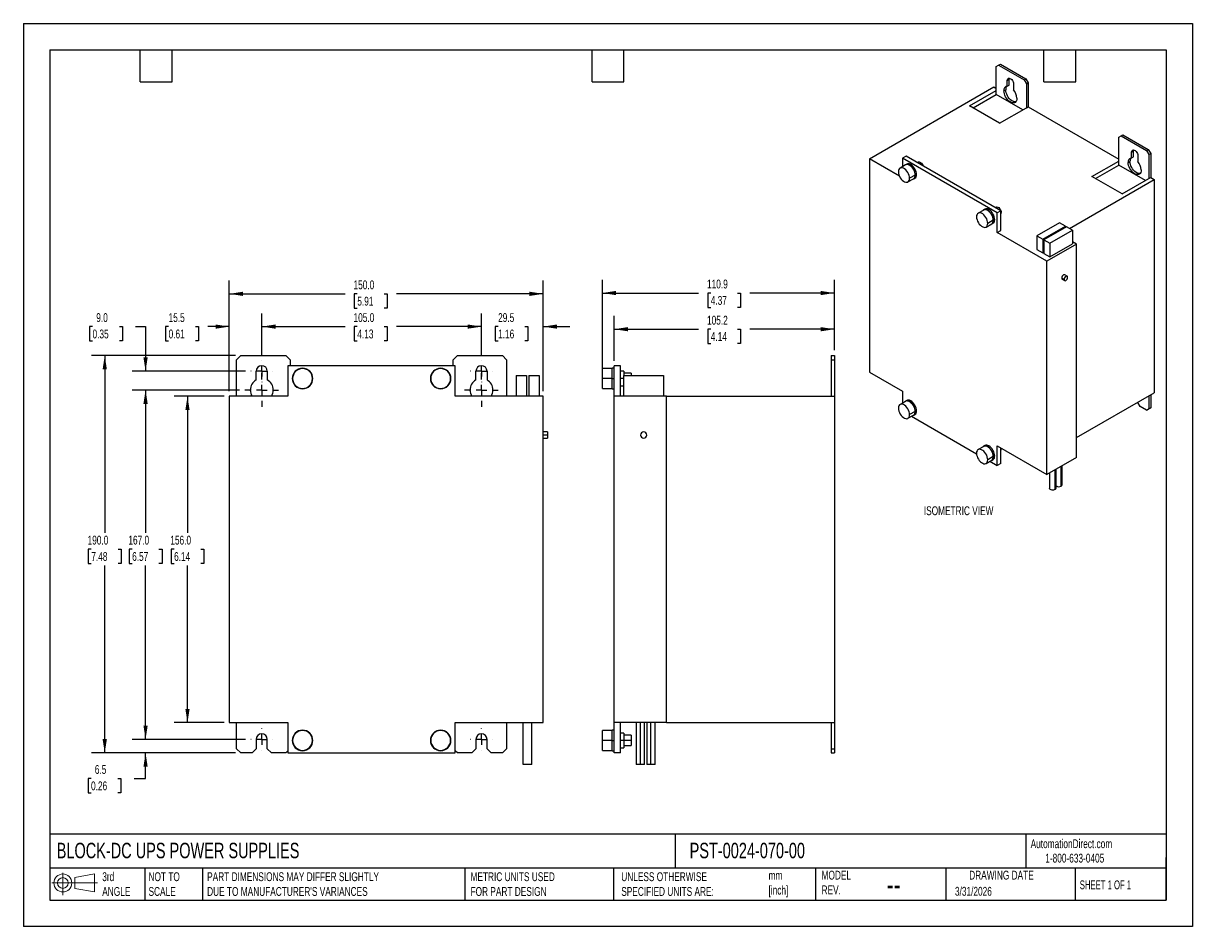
# Model space of a CAD drawing. Header units: millimetres. Extents: x 0 to 559, y 0 to 432.
import ezdxf

# ---------------------------------------------------------------- set-up
doc = ezdxf.new("R2010")
doc.units = ezdxf.units.MM
doc.header["$LTSCALE"] = 2
doc.linetypes.add('CENTERX2', pattern=[20.32, 12.7, -2.54, 2.54, -2.54])
doc.layers.add('CENTER', color=40, linetype='CENTERX2')
doc.layers.add('DIMENSIONS', color=140, linetype='Continuous', lineweight=25)
doc.layers.add('TEXT', color=140, linetype='Continuous', lineweight=25)
doc.styles.add('SLDTEXTSTYLE0', font='TXT', dxfattribs={"width": 0.7})
doc.styles.add('SLDTEXTSTYLE1', font='TXT', dxfattribs={"width": 0.65})
doc.dimstyles.new('SLDDIMSTYLE0', dxfattribs={"dimtxt": 4.316016, "dimasz": 6.604, "dimexe": 0, "dimexo": 0.0625, "dimgap": 1.079004, "dimtad": 0, "dimtih": 1, "dimtoh": 1, "dimdec": 1, "dimrnd": 1e-09, "dimzin": 12, "dimdsep": 46, "dimtxsty": 'SLDTEXTSTYLE0', "dimsah": 1, "dimcen": 0.09, "dimadec": 0, "dimazin": 3, "dimtfac": 1, "dimtdec": 1, "dimtofl": 0, "dimtmove": 0, "dimatfit": 3, "dimfxl": 0, "dimfrac": 2, "dimtolj": 1, "dimtzin": 12, "dimarcsym": 0})
doc.dimstyles.new('SLDDIMSTYLE1', dxfattribs={"dimtxt": 4.316016, "dimasz": 6.604, "dimexe": 0, "dimexo": 0.0625, "dimgap": 1.079004, "dimtad": 0, "dimtih": 1, "dimtoh": 1, "dimdec": 1, "dimrnd": 1e-09, "dimzin": 4, "dimdsep": 46, "dimtxsty": 'SLDTEXTSTYLE0', "dimsah": 1, "dimcen": 0.09, "dimadec": 0, "dimazin": 1, "dimtfac": 1, "dimtdec": 1, "dimtofl": 0, "dimtmove": 0, "dimatfit": 3, "dimfxl": 0, "dimfrac": 2, "dimtolj": 1, "dimtzin": 12, "dimarcsym": 0})
doc.dimstyles.new('SLDDIMSTYLE2', dxfattribs={"dimtxt": 4.316016, "dimasz": 6.604, "dimexe": 0, "dimexo": 0.0625, "dimgap": 1.079004, "dimtad": 0, "dimtih": 1, "dimtoh": 1, "dimdec": 1, "dimrnd": 1e-09, "dimzin": 4, "dimdsep": 46, "dimtxsty": 'SLDTEXTSTYLE0', "dimsah": 1, "dimcen": 0.09, "dimadec": 0, "dimazin": 1, "dimtfac": 1, "dimtdec": 1, "dimtmove": 0, "dimatfit": 0, "dimfxl": 0, "dimfrac": 2, "dimtolj": 1, "dimtzin": 12, "dimarcsym": 0})
doc.dimstyles.new('SLDDIMSTYLE3', dxfattribs={"dimtxt": 4.316016, "dimasz": 6.604, "dimexe": 0, "dimexo": 0.0625, "dimgap": 1.079004, "dimtad": 0, "dimtih": 1, "dimtoh": 1, "dimdec": 1, "dimrnd": 1e-09, "dimzin": 12, "dimdsep": 46, "dimtxsty": 'SLDTEXTSTYLE0', "dimsah": 1, "dimcen": 0.09, "dimadec": 0, "dimazin": 3, "dimtfac": 1, "dimtdec": 1, "dimtmove": 0, "dimatfit": 0, "dimfxl": 0, "dimfrac": 2, "dimtolj": 1, "dimtzin": 12, "dimarcsym": 0})

# ---------------------------------------------------------------- blocks, each defined once
blk = doc.blocks.new('Block11')
at = {"color": 7, "linetype": 'Continuous', "lineweight": 18}
for p, q in [((0, 5.76), (21.75, 5.76)), ((5.18, 10.62), (5.18, 0)), ((10.96, 8.33), (20.35, 10.06)), ((10.96, 3.19), (10.96, 8.33)), ((20.35, 10.06), (20.35, 1.46)), ((10.96, 3.19), (20.35, 1.46))]:
    blk.add_line(p, q, dxfattribs=at)
for radius in [4.3, 2.57]:
    blk.add_circle((5.18, 5.76), radius, dxfattribs=at)
blk = doc.blocks.new('Block12')
at = {"color": 7, "linetype": 'Continuous'}
blk.add_blockref('Block11', (0, 0), dxfattribs=at)
blk = doc.blocks.new('_D')
at = {"layer": 'DIMENSIONS'}
for p, q in [((282.4, 270.56), (282.4, 291.95)), ((387.6, 275.56), (387.6, 291.95)), ((282.4, 285.6), (322.67, 285.6)), ((328.52, 285.6), (327.07, 285.6)), ((327.07, 285.6), (327.07, 278.74)), ((341.35, 285.6), (342.8, 285.6)), ((342.8, 285.6), (342.8, 278.74)), ((387.6, 285.6), (347.2, 285.6)), ((327.07, 278.74), (328.52, 278.74)), ((342.8, 278.74), (341.35, 278.74))]:
    blk.add_line(p, q, dxfattribs=at)
for points in [[(282.4, 285.6), (289, 284.58), (289, 286.62)], [(387.6, 285.6), (381, 286.62), (381, 284.58)]]:
    blk.add_solid(points, dxfattribs=at)
at = {"layer": 'DIMENSIONS', "char_height": 4.233, "attachment_point": 1, "style": 'SLDTEXTSTYLE0'}
for s, insert in [('105.2', (326.73, 292.02)), ('4.14', (328.52, 284.2))]:
    blk.add_mtext(s, dxfattribs=dict(at, insert=insert))
blk = doc.blocks.new('_D_1')
at = {"layer": 'DIMENSIONS'}
for p, q in [((276.7, 264.56), (276.7, 309.25)), ((387.6, 275.56), (387.6, 309.25)), ((276.7, 302.9), (322.67, 302.9)), ((328.52, 302.9), (327.07, 302.9)), ((327.07, 302.9), (327.07, 296.04)), ((341.35, 302.9), (342.8, 302.9)), ((342.8, 302.9), (342.8, 296.04)), ((387.6, 302.9), (347.2, 302.9)), ((327.07, 296.04), (328.52, 296.04)), ((342.8, 296.04), (341.35, 296.04))]:
    blk.add_line(p, q, dxfattribs=at)
for points in [[(276.7, 302.9), (283.3, 301.88), (283.3, 303.91)], [(387.6, 302.9), (381, 303.91), (381, 301.88)]]:
    blk.add_solid(points, dxfattribs=at)
at = {"layer": 'DIMENSIONS', "char_height": 4.233, "attachment_point": 1, "style": 'SLDTEXTSTYLE0'}
for s, insert in [('110.9', (326.73, 309.32)), ('4.37', (328.52, 301.49))]:
    blk.add_mtext(s, dxfattribs=dict(at, insert=insert))
blk = doc.blocks.new('_D_2')
at = {"layer": 'DIMENSIONS'}
for p, q in [((113.93, 273.25), (113.93, 293.19)), ((218.93, 273.25), (218.93, 293.19)), ((113.93, 286.84), (153.74, 286.84)), ((159.59, 286.84), (158.14, 286.84)), ((158.14, 286.84), (158.14, 279.98)), ((172.41, 286.84), (173.86, 286.84)), ((173.86, 286.84), (173.86, 279.98)), ((218.93, 286.84), (178.26, 286.84)), ((158.14, 279.98), (159.59, 279.98)), ((173.86, 279.98), (172.41, 279.98))]:
    blk.add_line(p, q, dxfattribs=at)
for points in [[(113.93, 286.84), (120.54, 285.83), (120.54, 287.86)], [(218.93, 286.84), (212.33, 287.86), (212.33, 285.83)]]:
    blk.add_solid(points, dxfattribs=at)
at = {"layer": 'DIMENSIONS', "char_height": 4.233, "attachment_point": 1, "style": 'SLDTEXTSTYLE0'}
for s, insert in [('105.0', (157.79, 293.27)), ('4.13', (159.59, 285.44))]:
    blk.add_mtext(s, dxfattribs=dict(at, insert=insert))
blk = doc.blocks.new('_D_3')
at = {"layer": 'DIMENSIONS'}
for p, q in [((98.43, 256.06), (98.43, 308.86)), ((248.43, 256.06), (248.43, 308.86)), ((98.43, 302.51), (153.74, 302.51)), ((159.59, 302.51), (158.14, 302.51)), ((158.14, 302.51), (158.14, 295.65)), ((172.41, 302.51), (173.86, 302.51)), ((173.86, 302.51), (173.86, 295.65)), ((248.43, 302.51), (178.26, 302.51)), ((158.14, 295.65), (159.59, 295.65)), ((173.86, 295.65), (172.41, 295.65))]:
    blk.add_line(p, q, dxfattribs=at)
for points in [[(98.43, 302.51), (105.04, 301.49), (105.04, 303.53)], [(248.43, 302.51), (241.83, 303.53), (241.83, 301.49)]]:
    blk.add_solid(points, dxfattribs=at)
at = {"layer": 'DIMENSIONS', "char_height": 4.233, "attachment_point": 1, "style": 'SLDTEXTSTYLE0'}
for s, insert in [('150.0', (157.79, 308.93)), ('5.91', (159.59, 301.11))]:
    blk.add_mtext(s, dxfattribs=dict(at, insert=insert))
blk = doc.blocks.new('_D_4')
at = {"layer": 'DIMENSIONS'}
for p, q in [((95.89, 253.52), (72.08, 253.52)), ((78.43, 253.52), (78.43, 188.29)), ((72.02, 180.47), (70.57, 180.47)), ((70.57, 180.47), (70.57, 173.61)), ((84.85, 180.47), (86.3, 180.47)), ((86.3, 180.47), (86.3, 173.61)), ((70.57, 173.61), (72.02, 173.61)), ((86.3, 173.61), (84.85, 173.61)), ((78.43, 97.52), (78.43, 172.64)), ((95.89, 97.52), (72.08, 97.52))]:
    blk.add_line(p, q, dxfattribs=at)
for points in [[(78.43, 253.52), (77.42, 246.91), (79.45, 246.91)], [(78.43, 97.52), (79.45, 104.12), (77.42, 104.12)]]:
    blk.add_solid(points, dxfattribs=at)
at = {"layer": 'DIMENSIONS', "char_height": 4.233, "attachment_point": 1, "style": 'SLDTEXTSTYLE0'}
for s, insert in [('156.0', (70.23, 186.89)), ('6.14', (72.02, 179.07))]:
    blk.add_mtext(s, dxfattribs=dict(at, insert=insert))
blk = doc.blocks.new('_D_5')
at = {"layer": 'DIMENSIONS'}
for p, q in [((103.35, 256.52), (52.05, 256.52)), ((58.4, 256.52), (58.4, 188.29)), ((51.98, 180.47), (50.54, 180.47)), ((50.54, 180.47), (50.54, 173.61)), ((64.81, 180.47), (66.26, 180.47)), ((66.26, 180.47), (66.26, 173.61)), ((50.54, 173.61), (51.98, 173.61)), ((66.26, 173.61), (64.81, 173.61)), ((58.4, 89.52), (58.4, 172.64)), ((106.2, 89.52), (52.05, 89.52))]:
    blk.add_line(p, q, dxfattribs=at)
for points in [[(58.4, 256.52), (57.38, 249.91), (59.41, 249.91)], [(58.4, 89.52), (59.41, 96.12), (57.38, 96.12)]]:
    blk.add_solid(points, dxfattribs=at)
at = {"layer": 'DIMENSIONS', "char_height": 4.233, "attachment_point": 1, "style": 'SLDTEXTSTYLE0'}
for s, insert in [('167.0', (50.19, 186.89)), ('6.57', (51.98, 179.07))]:
    blk.add_mtext(s, dxfattribs=dict(at, insert=insert))
blk = doc.blocks.new('_D_6')
at = {"layer": 'DIMENSIONS'}
for p, q in [((101.39, 273.02), (32.54, 273.02)), ((38.89, 273.02), (38.89, 188.29)), ((32.47, 180.47), (31.02, 180.47)), ((31.02, 180.47), (31.02, 173.61)), ((45.3, 180.47), (46.75, 180.47)), ((46.75, 180.47), (46.75, 173.61)), ((31.02, 173.61), (32.47, 173.61)), ((46.75, 173.61), (45.3, 173.61)), ((38.89, 83.02), (38.89, 172.64)), ((101.39, 83.02), (32.54, 83.02))]:
    blk.add_line(p, q, dxfattribs=at)
for points in [[(38.89, 273.02), (37.87, 266.41), (39.9, 266.41)], [(38.89, 83.02), (39.9, 89.62), (37.87, 89.62)]]:
    blk.add_solid(points, dxfattribs=at)
at = {"layer": 'DIMENSIONS', "char_height": 4.233, "attachment_point": 1, "style": 'SLDTEXTSTYLE0'}
for s, insert in [('190.0', (30.68, 186.89)), ('7.48', (32.47, 179.07))]:
    blk.add_mtext(s, dxfattribs=dict(at, insert=insert))
blk = doc.blocks.new('_D_7')
at = {"layer": 'DIMENSIONS'}
for p, q in [((33.04, 286.84), (31.59, 286.84)), ((31.59, 286.84), (31.59, 279.98)), ((45.87, 286.84), (47.32, 286.84)), ((47.32, 286.84), (47.32, 279.98)), ((53.65, 286.84), (58.4, 286.84)), ((58.4, 286.84), (58.4, 265.52)), ((31.59, 279.98), (33.04, 279.98)), ((47.32, 279.98), (45.87, 279.98)), ((106.2, 265.52), (52.05, 265.52)), ((103.35, 256.52), (52.05, 256.52)), ((58.4, 256.52), (58.4, 243.82))]:
    blk.add_line(p, q, dxfattribs=at)
for points in [[(58.4, 265.52), (59.41, 272.12), (57.38, 272.12)], [(58.4, 256.52), (57.38, 249.91), (59.41, 249.91)]]:
    blk.add_solid(points, dxfattribs=at)
at = {"layer": 'DIMENSIONS', "char_height": 4.233, "attachment_point": 1, "style": 'SLDTEXTSTYLE0'}
for s, insert in [('9.0', (34.84, 293.27)), ('0.35', (33.04, 285.44))]:
    blk.add_mtext(s, dxfattribs=dict(at, insert=insert))
blk = doc.blocks.new('_D_8')
at = {"layer": 'DIMENSIONS'}
for p, q in [((58.4, 89.52), (58.4, 102.22)), ((106.2, 89.52), (52.05, 89.52)), ((101.39, 83.02), (52.05, 83.02)), ((58.4, 70.82), (58.4, 83.02)), ((32.34, 70.82), (30.89, 70.82)), ((30.89, 70.82), (30.89, 63.96)), ((45.17, 70.82), (46.62, 70.82)), ((46.62, 70.82), (46.62, 63.96)), ((52.95, 70.82), (58.4, 70.82)), ((30.89, 63.96), (32.34, 63.96)), ((46.62, 63.96), (45.17, 63.96))]:
    blk.add_line(p, q, dxfattribs=at)
for points in [[(58.4, 89.52), (59.41, 96.12), (57.38, 96.12)], [(58.4, 83.02), (57.38, 76.41), (59.41, 76.41)]]:
    blk.add_solid(points, dxfattribs=at)
at = {"layer": 'DIMENSIONS', "char_height": 4.233, "attachment_point": 1, "style": 'SLDTEXTSTYLE0'}
for s, insert in [('6.5', (34.14, 77.25)), ('0.26', (32.34, 69.42))]:
    blk.add_mtext(s, dxfattribs=dict(at, insert=insert))
blk = doc.blocks.new('_D_9')
at = {"layer": 'DIMENSIONS'}
for p, q in [((218.93, 273.25), (218.93, 293.19)), ((248.43, 256.06), (248.43, 293.19)), ((218.93, 286.84), (206.23, 286.84)), ((226.88, 286.84), (225.43, 286.84)), ((225.43, 286.84), (225.43, 279.98)), ((239.71, 286.84), (241.16, 286.84)), ((241.16, 286.84), (241.16, 279.98)), ((248.43, 286.84), (261.13, 286.84)), ((225.43, 279.98), (226.88, 279.98)), ((241.16, 279.98), (239.71, 279.98))]:
    blk.add_line(p, q, dxfattribs=at)
for points in [[(218.93, 286.84), (212.33, 287.86), (212.33, 285.83)], [(248.43, 286.84), (255.04, 285.83), (255.04, 287.86)]]:
    blk.add_solid(points, dxfattribs=at)
at = {"layer": 'DIMENSIONS', "char_height": 4.233, "attachment_point": 1, "style": 'SLDTEXTSTYLE0'}
for s, insert in [('29.5', (226.88, 293.27)), ('1.16', (226.88, 285.44))]:
    blk.add_mtext(s, dxfattribs=dict(at, insert=insert))
blk = doc.blocks.new('_D_10')
at = {"layer": 'DIMENSIONS'}
for p, q in [((98.43, 256.06), (98.43, 293.19)), ((113.93, 273.25), (113.93, 293.19)), ((69.41, 286.84), (67.96, 286.84)), ((67.96, 286.84), (67.96, 279.98)), ((82.23, 286.84), (83.68, 286.84)), ((83.68, 286.84), (83.68, 279.98)), ((98.43, 286.84), (88.08, 286.84)), ((113.93, 286.84), (126.63, 286.84)), ((67.96, 279.98), (69.41, 279.98)), ((83.68, 279.98), (82.23, 279.98))]:
    blk.add_line(p, q, dxfattribs=at)
for points in [[(98.43, 286.84), (91.83, 287.86), (91.83, 285.83)], [(113.93, 286.84), (120.54, 285.83), (120.54, 287.86)]]:
    blk.add_solid(points, dxfattribs=at)
at = {"layer": 'DIMENSIONS', "char_height": 4.233, "attachment_point": 1, "style": 'SLDTEXTSTYLE0'}
for s, insert in [('15.5', (69.41, 293.27)), ('0.61', (69.41, 285.44))]:
    blk.add_mtext(s, dxfattribs=dict(at, insert=insert))
blk = doc.blocks.new('SW_CENTERMARKSYMBOL_0')
at = {"layer": 'CENTER', "color": 0}
for p, q in [((-5.08, 0), (-5.19, 0)), ((0, 0), (-2.54, 0)), ((0, 5.08), (0, 5.19)), ((0, 0), (0, 2.54)), ((0, 0), (0, -2.54)), ((0, 0), (2.54, 0)), ((5.08, 0), (5.19, 0)), ((0, -5.08), (0, -5.19))]:
    blk.add_line(p, q, dxfattribs=at)
blk = doc.blocks.new('SW_CENTERMARKSYMBOL_1')
at = {"layer": 'CENTER', "color": 0}
for p, q in [((0, 5.08), (0, 8.04)), ((-5.08, 0), (-8.04, 0)), ((0, 0), (-2.54, 0)), ((0, 0), (0, 2.54)), ((0, 0), (0, -2.54)), ((0, 0), (2.54, 0)), ((5.08, 0), (8.04, 0)), ((0, -5.08), (0, -8.04))]:
    blk.add_line(p, q, dxfattribs=at)
blk = doc.blocks.new('SW_CENTERMARKSYMBOL_2')
at = {"layer": 'CENTER', "color": 0}
for p, q in [((-5.08, 0), (-5.19, 0)), ((0, 0), (-2.54, 0)), ((0, 5.08), (0, 5.19)), ((0, 0), (0, 2.54)), ((0, 0), (0, -2.54)), ((0, 0), (2.54, 0)), ((5.08, 0), (5.19, 0)), ((0, -5.08), (0, -5.19))]:
    blk.add_line(p, q, dxfattribs=at)
blk = doc.blocks.new('SW_CENTERMARKSYMBOL_3')
at = {"layer": 'CENTER', "color": 0}
for p, q in [((0, 5.08), (0, 8.04)), ((-5.08, 0), (-8.04, 0)), ((0, 0), (-2.54, 0)), ((0, 0), (0, 2.54)), ((0, 0), (0, -2.54)), ((0, 0), (2.54, 0)), ((5.08, 0), (8.04, 0)), ((0, -5.08), (0, -8.04))]:
    blk.add_line(p, q, dxfattribs=at)
blk = doc.blocks.new('SW_CENTERMARKSYMBOL_4')
at = {"layer": 'CENTER', "color": 0}
for p, q in [((-5.08, 0), (-5.19, 0)), ((0, 0), (-2.54, 0)), ((0, 5.08), (0, 5.19)), ((0, 0), (0, 2.54)), ((0, 0), (0, -2.54)), ((0, 0), (2.54, 0)), ((5.08, 0), (5.19, 0)), ((0, -5.08), (0, -5.19))]:
    blk.add_line(p, q, dxfattribs=at)
blk = doc.blocks.new('SW_CENTERMARKSYMBOL_5')
at = {"layer": 'CENTER', "color": 0}
for p, q in [((-5.08, 0), (-5.19, 0)), ((0, 0), (-2.54, 0)), ((0, 5.08), (0, 5.19)), ((0, 0), (0, 2.54)), ((0, 0), (0, -2.54)), ((0, 0), (2.54, 0)), ((5.08, 0), (5.19, 0)), ((0, -5.08), (0, -5.19))]:
    blk.add_line(p, q, dxfattribs=at)

msp = doc.modelspace()

# ---------------------------------------------------------------- linework, layer by layer
at = {"color": 7, "linetype": 'Continuous'}
for p, q in [((0, 431.81), (0, 0.01)), ((0, 431.81), (558.8, 431.81)), ((558.8, 431.81), (558.8, 0.01)), ((558.8, 0.01), (0, 0.01))]:
    msp.add_line(p, q, dxfattribs=at)
for p, q in [((464.95, 411.2), (466.08, 411.85)), ((464.95, 399.77), (464.95, 411.2)), ((466.08, 411.85), (466.93, 412.34)), ((466.08, 411.85), (478.24, 404.83)), ((466.93, 412.34), (479.09, 405.32)), ((470.24, 404.55), (471.09, 405.04)), ((470.24, 401.82), (470.24, 404.55)), ((471.09, 402.31), (471.09, 405.04)), ((473.23, 402.82), (473.23, 400.09)), ((478.24, 404.83), (479.09, 405.32)), ((478.24, 404.83), (479.37, 402.87)), ((479.09, 405.32), (480.22, 403.36)), ((479.37, 402.87), (480.22, 403.36)), ((479.37, 402.87), (479.37, 391.44)), ((480.22, 403.36), (480.22, 391.93)), ((404.31, 367.05), (463.82, 401.4)), ((452.16, 392.39), (464.95, 399.77)), ((453.86, 391.41), (464.95, 397.81)), ((463.82, 401.4), (464.95, 400.75)), ((464.95, 397.81), (464.95, 399.77)), ((477.68, 390.46), (464.95, 397.81)), ((468.62, 399.6), (469.47, 400.09)), ((470.24, 401.82), (471.09, 402.31)), ((466.59, 384.06), (452.16, 392.39)), ((466.59, 384.06), (479.37, 391.44)), ((479.37, 391.44), (480.22, 391.93)), ((480.22, 391.93), (523.5, 366.95)), ((523.5, 377.4), (524.63, 378.05)), ((523.5, 365.97), (523.5, 377.4)), ((524.63, 378.05), (525.48, 378.54)), ((524.63, 378.05), (536.79, 371.03)), ((525.48, 378.54), (537.64, 371.52)), ((529.63, 370.26), (530.48, 370.75)), ((529.63, 367.53), (529.63, 370.26)), ((530.48, 368.02), (530.48, 370.75)), ((536.79, 371.03), (537.64, 371.52)), ((536.79, 371.03), (537.92, 369.07)), ((537.64, 371.52), (538.77, 369.56)), ((537.92, 369.07), (538.77, 369.56)), ((537.92, 369.07), (537.92, 357.64)), ((538.77, 369.56), (538.77, 358.13)), ((404.31, 367.05), (404.31, 265.14)), ((418.71, 358.73), (404.31, 367.05)), ((421.64, 364.13), (418.98, 362.6)), ((421.84, 368.35), (420.15, 367.37)), ((420.15, 367.37), (420.15, 363.27)), ((465.4, 341.25), (420.15, 367.37)), ((422.15, 364.56), (421.58, 364.24)), ((467.1, 342.23), (421.84, 368.35)), ((427.63, 365.51), (427.2, 365.26)), ((510.71, 358.59), (523.5, 365.97)), ((512.41, 357.61), (523.5, 364.01)), ((523.5, 364.01), (523.5, 365.97)), ((536.22, 356.66), (523.5, 364.01)), ((528.02, 365.31), (528.87, 365.8)), ((529.63, 367.53), (530.48, 368.02)), ((532.63, 368.53), (532.63, 365.8)), ((426.23, 359.29), (423.57, 357.76)), ((425.5, 357.45), (426.06, 357.77)), ((426.31, 359.24), (426.88, 359.57)), ((525.14, 350.26), (510.71, 358.59)), ((525.14, 350.26), (537.92, 357.64)), ((537.92, 357.64), (538.77, 358.13)), ((538.77, 358.13), (540.47, 357.15)), ((422.78, 356.02), (425.44, 357.55)), ((499.94, 333.75), (540.47, 357.15)), ((540.47, 357.15), (540.47, 255.25)), ((458.97, 342.58), (456.32, 341.04)), ((459.48, 343.01), (458.91, 342.68)), ((464.97, 343.96), (464.53, 343.71)), ((467.1, 342.23), (465.4, 341.25)), ((465.4, 331.78), (465.4, 341.25)), ((467.1, 332.76), (467.1, 342.23)), ((467.38, 341.41), (467.1, 341.25)), ((460.12, 334.46), (462.77, 336)), ((463.56, 337.74), (460.9, 336.2)), ((462.83, 335.89), (463.4, 336.22)), ((463.65, 337.69), (464.21, 338.01)), ((495.18, 336.5), (484.38, 330.26)), ((498.01, 334.86), (495.18, 336.5)), ((465.4, 331.78), (467.1, 332.76)), ((489.16, 318.06), (465.4, 331.78)), ((484.38, 330.26), (484.38, 323.73)), ((484.38, 330.26), (487.21, 328.63)), ((487.21, 328.63), (498.01, 334.86)), ((498.58, 334.54), (487.77, 328.3)), ((490.6, 326.67), (501.41, 332.9)), ((498.01, 334.86), (498.01, 334.21)), ((501.41, 332.9), (498.58, 334.54)), ((501.41, 332.9), (501.41, 326.37)), ((487.21, 328.63), (487.21, 322.09)), ((487.77, 328.3), (490.6, 326.67)), ((487.77, 328.3), (487.77, 321.77)), ((503.3, 326.22), (489.16, 318.06)), ((490.6, 326.67), (490.6, 320.13)), ((490.6, 320.13), (501.41, 326.37)), ((503.3, 326.22), (501.41, 327.32)), ((503.3, 224.32), (503.3, 326.22)), ((484.38, 323.73), (487.21, 322.09)), ((487.21, 322.09), (487.77, 322.42)), ((487.77, 321.77), (490.6, 320.13)), ((489.16, 216.16), (489.16, 318.06)), ((497.36, 309.41), (496.23, 310.06)), ((496.48, 309.51), (497.61, 308.86)), ((498.81, 310.93), (497.68, 311.59)), ((101.93, 271.02), (103.93, 273.02)), ((101.93, 253.52), (101.93, 271.02)), ((103.93, 273.02), (125.43, 273.02)), ((125.43, 273.02), (127.43, 271.02)), ((127.43, 271.02), (127.43, 268.02)), ((205.43, 271.02), (207.43, 273.02)), ((205.43, 268.02), (205.43, 271.02)), ((207.43, 273.02), (228.93, 273.02)), ((228.93, 273.02), (230.93, 271.02)), ((230.93, 271.02), (230.93, 253.52)), ((386.1, 273.02), (386.1, 271.02)), ((386.1, 273.02), (387.6, 273.02)), ((386.1, 271.02), (386.1, 253.52)), ((386.1, 271.02), (387.6, 271.02)), ((387.6, 273.02), (387.6, 271.02)), ((387.6, 271.02), (387.6, 253.52)), ((111.28, 261.34), (111.28, 265.52)), ((116.58, 265.52), (116.58, 261.34)), ((126.43, 268.02), (126.43, 253.52)), ((206.43, 268.02), (126.43, 268.02)), ((206.43, 253.52), (206.43, 268.02)), ((216.28, 261.34), (216.28, 265.52)), ((221.58, 265.52), (221.58, 261.34)), ((235.53, 263.52), (240.53, 263.52)), ((235.53, 263.52), (235.53, 253.52)), ((240.53, 263.52), (240.53, 253.52)), ((241.53, 263.52), (241.53, 253.52)), ((241.53, 263.52), (246.53, 263.52)), ((246.53, 263.52), (246.53, 253.52)), ((281.4, 266.77), (276.7, 266.77)), ((276.7, 262.02), (276.7, 266.77)), ((282.4, 266.92), (281.4, 266.92)), ((281.4, 262.02), (281.4, 266.92)), ((285.4, 268.02), (282.4, 268.02)), ((282.4, 253.52), (282.4, 268.02)), ((285.4, 253.52), (285.4, 268.02)), ((286.9, 265.52), (285.4, 265.52)), ((286.85, 263.52), (286.85, 253.52)), ((286.85, 263.52), (305.95, 263.52)), ((286.9, 265.52), (286.9, 263.52)), ((290.4, 264.52), (286.9, 264.52)), ((290.4, 264.52), (290.4, 263.52)), ((305.95, 263.52), (305.95, 253.52)), ((404.31, 265.14), (420.15, 256)), ((276.7, 257.27), (276.7, 262.02)), ((281.4, 262.02), (276.7, 262.02)), ((276.7, 257.27), (281.4, 257.27)), ((281.4, 262.02), (282.4, 262.02)), ((281.4, 257.12), (281.4, 262.02)), ((281.4, 257.12), (282.4, 257.12)), ((286.85, 262.02), (285.4, 262.02)), ((285.4, 258.52), (286.85, 258.52)), ((98.43, 253.52), (98.43, 97.52)), ((126.43, 253.52), (98.43, 253.52)), ((248.43, 253.52), (206.43, 253.52)), ((248.43, 97.52), (248.43, 253.52)), ((282.4, 97.52), (282.4, 253.52)), ((307.4, 253.52), (282.4, 253.52)), ((307.4, 97.52), (307.4, 253.52)), ((307.4, 253.52), (387.6, 253.52)), ((387.6, 253.52), (387.6, 97.52)), ((420.15, 256), (420.15, 250.26)), ((422.15, 251.55), (421.58, 251.23)), ((503.3, 233.79), (540.47, 255.25)), ((537.92, 253.78), (537.92, 247.57)), ((538.77, 254.27), (538.77, 248.06)), ((421.64, 251.12), (418.98, 249.59)), ((426.23, 246.28), (423.57, 244.75)), ((426.31, 246.23), (426.88, 246.56)), ((532.63, 250.62), (532.63, 250.72)), ((533.76, 248.66), (532.63, 250.62)), ((536.79, 246.92), (533.76, 248.66)), ((537.92, 247.57), (536.79, 246.92)), ((536.79, 246.92), (537.64, 247.41)), ((538.77, 248.06), (537.64, 247.41)), ((537.92, 247.57), (538.77, 248.06)), ((422.78, 243.01), (425.44, 244.54)), ((424.51, 244.01), (455.53, 226.1)), ((425.5, 244.44), (426.06, 244.76)), ((250.43, 236.52), (248.43, 236.52)), ((250.43, 235.02), (248.43, 235.02)), ((250.43, 236.52), (250.43, 235.02)), ((250.43, 235.02), (250.43, 233.52)), ((248.43, 233.52), (250.43, 233.52)), ((458.97, 229.57), (456.32, 228.04)), ((459.48, 230), (458.91, 229.67)), ((465.4, 229.87), (489.16, 216.16)), ((465.4, 220.4), (465.4, 229.87)), ((463.56, 224.73), (460.9, 223.19)), ((463.65, 224.68), (464.21, 225.01)), ((467.1, 221.38), (467.1, 228.89)), ((467.38, 228.4), (467.1, 228.24)), ((467.35, 228.75), (467.38, 228.4)), ((503.3, 224.32), (489.16, 216.16)), ((460.12, 221.45), (462.77, 222.99)), ((461.85, 222.45), (465.4, 220.4)), ((462.83, 222.88), (463.4, 223.21)), ((467.1, 221.38), (465.4, 220.4)), ((493.12, 208.97), (493.12, 218.44)), ((493.59, 209.62), (493.59, 218.71)), ((495.95, 210.6), (495.95, 220.08)), ((496.42, 211.26), (496.42, 220.35)), ((490.39, 216.87), (490.39, 209.62)), ((98.43, 97.52), (126.43, 97.52)), ((101.93, 85.02), (101.93, 97.52)), ((126.43, 97.52), (126.43, 83.02)), ((206.43, 97.52), (248.43, 97.52)), ((206.43, 83.02), (206.43, 97.52)), ((230.93, 97.52), (230.93, 85.02)), ((238.93, 77.52), (238.93, 97.52)), ((242.93, 77.52), (242.93, 97.52)), ((307.4, 97.52), (282.4, 97.52)), ((282.4, 83.02), (282.4, 97.52)), ((285.4, 83.02), (285.4, 97.52)), ((292.9, 97.52), (292.9, 77.52)), ((294.9, 77.52), (294.9, 97.52)), ((296.9, 77.52), (296.9, 97.52)), ((297.9, 97.52), (297.9, 77.52)), ((299.9, 77.52), (299.9, 97.52)), ((301.9, 77.52), (301.9, 97.52)), ((307.4, 97.52), (387.6, 97.52)), ((386.1, 97.52), (386.1, 85.02)), ((387.6, 97.52), (387.6, 85.02)), ((111.28, 89.52), (111.28, 85.02)), ((116.58, 85.02), (116.58, 89.52)), ((216.28, 89.52), (216.28, 85.02)), ((221.58, 85.02), (221.58, 89.52)), ((281.4, 93.77), (276.7, 93.77)), ((276.7, 89.02), (276.7, 93.77)), ((282.4, 93.92), (281.4, 93.92)), ((281.4, 89.02), (281.4, 93.92)), ((286.9, 92.52), (285.4, 92.52)), ((286.9, 92.52), (286.9, 89.02)), ((290.4, 91.52), (286.9, 91.52)), ((290.4, 91.52), (290.4, 89.02)), ((103.93, 83.02), (101.93, 85.02)), ((111.28, 85.02), (109.28, 83.02)), ((118.58, 83.02), (116.58, 85.02)), ((126.43, 84.02), (125.43, 83.02)), ((207.43, 83.02), (206.43, 84.02)), ((216.28, 85.02), (214.28, 83.02)), ((223.58, 83.02), (221.58, 85.02)), ((230.93, 85.02), (228.93, 83.02)), ((276.7, 84.27), (276.7, 89.02)), ((281.4, 89.02), (276.7, 89.02)), ((276.7, 84.27), (281.4, 84.27)), ((281.4, 89.02), (282.4, 89.02)), ((281.4, 84.12), (281.4, 89.02)), ((281.4, 84.12), (282.4, 84.12)), ((286.9, 89.02), (285.4, 89.02)), ((285.4, 85.52), (286.9, 85.52)), ((286.9, 89.02), (286.9, 85.52)), ((290.4, 89.02), (286.9, 89.02)), ((286.9, 86.52), (290.4, 86.52)), ((290.4, 89.02), (290.4, 86.52)), ((386.1, 85.02), (386.1, 83.02)), ((386.1, 85.02), (387.6, 85.02)), ((387.6, 85.02), (387.6, 83.02)), ((109.28, 83.02), (103.93, 83.02)), ((125.43, 83.02), (118.58, 83.02)), ((126.43, 83.02), (206.43, 83.02)), ((214.28, 83.02), (207.43, 83.02)), ((228.93, 83.02), (223.58, 83.02)), ((285.4, 83.02), (282.4, 83.02)), ((386.1, 83.02), (387.6, 83.02)), ((242.93, 77.52), (238.93, 77.52)), ((294.9, 77.52), (292.9, 77.52)), ((296.9, 77.52), (294.9, 77.52)), ((299.9, 77.52), (297.9, 77.52)), ((301.9, 77.52), (299.9, 77.52))]:
    msp.add_line(p, q)
at = {"flags": 128}
for points in [[(470.24, 404.55), (470.3, 405.01), (470.47, 405.35), (470.75, 405.56), (471.11, 405.62), (471.52, 405.52), (471.95, 405.28), (472.36, 404.9), (472.72, 404.43), (473, 403.89), (473.17, 403.34), (473.23, 402.82)], [(471.09, 405.04), (471.15, 405.49), (471.19, 405.61)], [(474.85, 396.01), (474.79, 395.38), (474.64, 394.84), (474.38, 394.39), (474.03, 394.06), (473.61, 393.86), (473.12, 393.79), (472.59, 393.86), (472.02, 394.06), (471.45, 394.4), (470.88, 394.84), (470.35, 395.39), (469.86, 396.02), (469.44, 396.71), (469.09, 397.44), (468.83, 398.18), (468.68, 398.91), (468.62, 399.6)], [(474.32, 394.31), (473.97, 394.28), (473.44, 394.35), (472.87, 394.55), (472.3, 394.89), (471.73, 395.33), (471.2, 395.88), (470.71, 396.51), (470.28, 397.2), (469.94, 397.93), (469.68, 398.67), (469.53, 399.4), (469.47, 400.09)], [(529.63, 370.26), (529.69, 370.72), (529.87, 371.06), (530.15, 371.27), (530.51, 371.33), (530.92, 371.23), (531.35, 370.99), (531.76, 370.61), (532.11, 370.14), (532.39, 369.61), (532.57, 369.06), (532.63, 368.53)], [(530.48, 370.75), (530.54, 371.21), (530.59, 371.33)], [(426.31, 359.24), (426.26, 359.9), (426.1, 360.59), (425.84, 361.29), (425.5, 361.97), (425.08, 362.61), (424.6, 363.19), (424.08, 363.67), (423.54, 364.04), (423, 364.29), (422.48, 364.41), (422, 364.39), (421.58, 364.24), (421.23, 363.95), (421.16, 363.85)], [(426.23, 359.29), (426.17, 359.97), (425.99, 360.69), (425.71, 361.41), (425.34, 362.11), (424.88, 362.75), (424.37, 363.31), (423.82, 363.77), (423.26, 364.09), (422.71, 364.27), (422.2, 364.3), (421.74, 364.19), (421.64, 364.13)], [(426.88, 359.57), (426.82, 360.22), (426.67, 360.91), (426.41, 361.62), (426.06, 362.3), (425.64, 362.94), (425.17, 363.51), (424.65, 364), (424.1, 364.37), (423.56, 364.62), (423.04, 364.74), (422.57, 364.72), (422.15, 364.56)], [(427.63, 365.51), (427.7, 365.55), (428.04, 365.61), (428.43, 365.51), (428.83, 365.28), (429.22, 364.93), (429.56, 364.48), (429.82, 363.98), (429.93, 363.69)], [(534.24, 361.72), (534.19, 361.09), (534.03, 360.55), (533.78, 360.1), (533.43, 359.77), (533.01, 359.57), (532.52, 359.5), (531.98, 359.57), (531.42, 359.78), (530.85, 360.11), (530.28, 360.55), (529.75, 361.1), (529.26, 361.73), (528.83, 362.43), (528.49, 363.15), (528.23, 363.9), (528.07, 364.62), (528.02, 365.31)], [(533.72, 360.02), (533.37, 359.99), (532.83, 360.06), (532.27, 360.27), (531.69, 360.6), (531.13, 361.04), (530.59, 361.59), (530.11, 362.22), (529.68, 362.92), (529.34, 363.64), (529.08, 364.39), (528.92, 365.11), (528.87, 365.8)], [(423.57, 357.76), (423.51, 358.43), (423.34, 359.15), (423.05, 359.88), (422.68, 360.57), (422.22, 361.22), (421.71, 361.78), (421.16, 362.23), (420.6, 362.55), (420.05, 362.74), (419.54, 362.77), (419.08, 362.65), (418.71, 362.39), (418.43, 361.99), (418.25, 361.47), (418.19, 360.86)], [(418.19, 360.86), (418.25, 360.18), (418.43, 359.46), (418.71, 358.74), (419.08, 358.04), (419.54, 357.4), (420.05, 356.84), (420.6, 356.38), (421.16, 356.06), (421.71, 355.88), (422.22, 355.84), (422.68, 355.96), (423.05, 356.23), (423.34, 356.63), (423.51, 357.14), (423.57, 357.76)], [(460.9, 336.2), (460.84, 336.88), (460.67, 337.6), (460.39, 338.32), (460.01, 339.02), (459.56, 339.67), (459.05, 340.23), (458.5, 340.68), (457.93, 341), (457.39, 341.18), (456.87, 341.22), (456.42, 341.1), (456.04, 340.83), (455.76, 340.43), (455.59, 339.92), (455.53, 339.3)], [(463.65, 337.69), (463.59, 338.34), (463.44, 339.03), (463.18, 339.74), (462.83, 340.42), (462.41, 341.06), (461.94, 341.63), (461.42, 342.12), (460.87, 342.49), (460.33, 342.74), (459.81, 342.86), (459.33, 342.84), (458.91, 342.68), (458.57, 342.4), (458.49, 342.3)], [(463.56, 337.74), (463.5, 338.42), (463.33, 339.13), (463.05, 339.86), (462.67, 340.56), (462.22, 341.2), (461.7, 341.76), (461.16, 342.21), (460.59, 342.54), (460.04, 342.72), (459.53, 342.75), (459.08, 342.63), (458.97, 342.58)], [(464.21, 338.01), (464.16, 338.67), (464, 339.36), (463.74, 340.06), (463.4, 340.75), (462.98, 341.39), (462.5, 341.96), (461.98, 342.44), (461.44, 342.82), (460.9, 343.07), (460.38, 343.18), (459.9, 343.17), (459.48, 343.01)], [(464.97, 343.96), (465.04, 344), (465.38, 344.05), (465.76, 343.96), (466.17, 343.73), (466.55, 343.37), (466.89, 342.93), (467.16, 342.42), (467.32, 341.9), (467.38, 341.41)], [(455.53, 339.3), (455.59, 338.63), (455.76, 337.91), (456.04, 337.18), (456.42, 336.49), (456.87, 335.84), (457.39, 335.28), (457.93, 334.83), (458.5, 334.51), (459.05, 334.32), (459.56, 334.29), (460.01, 334.41), (460.39, 334.67), (460.67, 335.07), (460.84, 335.59), (460.9, 336.2)], [(497.68, 311.59), (497.4, 311.64), (497.08, 311.53), (496.75, 311.27), (496.48, 310.89), (496.29, 310.47), (496.23, 310.06)], [(496.23, 310.06), (496.29, 309.72), (496.48, 309.51), (496.48, 309.51)], [(499.06, 310.38), (498.99, 310.72), (498.81, 310.93), (498.53, 310.99), (498.21, 310.87), (497.89, 310.61), (497.61, 310.24), (497.43, 309.82), (497.36, 309.41)], [(497.36, 309.41), (497.43, 309.07), (497.61, 308.86), (497.89, 308.8), (498.21, 308.91), (498.53, 309.18), (498.81, 309.55), (498.99, 309.97), (499.06, 310.38)], [(426.88, 246.56), (426.82, 247.21), (426.67, 247.91), (426.41, 248.61), (426.06, 249.29), (425.64, 249.93), (425.17, 250.5), (424.65, 250.99), (424.1, 251.36), (423.56, 251.61), (423.04, 251.73), (422.57, 251.71), (422.15, 251.55)], [(423.57, 244.75), (423.51, 245.43), (423.34, 246.14), (423.05, 246.87), (422.68, 247.57), (422.22, 248.21), (421.71, 248.77), (421.16, 249.22), (420.6, 249.55), (420.05, 249.73), (419.54, 249.76), (419.08, 249.64), (418.71, 249.38), (418.43, 248.98), (418.25, 248.46), (418.19, 247.85)], [(418.19, 247.85), (418.25, 247.17), (418.43, 246.45), (418.71, 245.73), (419.08, 245.03), (419.54, 244.39), (420.05, 243.83), (420.6, 243.37), (421.16, 243.05), (421.71, 242.87), (422.22, 242.83), (422.68, 242.95), (423.05, 243.22), (423.34, 243.62), (423.51, 244.14), (423.57, 244.75)], [(426.31, 246.23), (426.26, 246.89), (426.1, 247.58), (425.84, 248.28), (425.5, 248.96), (425.08, 249.6), (424.6, 250.18), (424.08, 250.66), (423.54, 251.03), (423, 251.28), (422.48, 251.4), (422, 251.38), (421.58, 251.23), (421.23, 250.94), (421.16, 250.85)], [(426.23, 246.28), (426.17, 246.96), (425.99, 247.68), (425.71, 248.4), (425.34, 249.1), (424.88, 249.74), (424.37, 250.3), (423.82, 250.76), (423.26, 251.08), (422.71, 251.26), (422.2, 251.3), (421.74, 251.18), (421.64, 251.12)], [(463.65, 224.68), (463.59, 225.33), (463.44, 226.03), (463.18, 226.73), (462.83, 227.41), (462.41, 228.05), (461.94, 228.62), (461.42, 229.11), (460.87, 229.48), (460.33, 229.73), (459.81, 229.85), (459.33, 229.83), (458.91, 229.67), (458.57, 229.39), (458.49, 229.29)], [(463.56, 224.73), (463.5, 225.41), (463.33, 226.12), (463.05, 226.85), (462.67, 227.55), (462.22, 228.19), (461.7, 228.75), (461.16, 229.2), (460.59, 229.53), (460.04, 229.71), (459.53, 229.74), (459.08, 229.62), (458.97, 229.57)], [(464.21, 225.01), (464.16, 225.66), (464, 226.35), (463.74, 227.05), (463.4, 227.74), (462.98, 228.38), (462.5, 228.95), (461.98, 229.43), (461.44, 229.81), (460.9, 230.06), (460.38, 230.18), (459.9, 230.16), (459.48, 230)], [(460.9, 223.19), (460.84, 223.87), (460.67, 224.59), (460.39, 225.31), (460.01, 226.01), (459.56, 226.66), (459.05, 227.22), (458.5, 227.67), (457.93, 227.99), (457.39, 228.17), (456.87, 228.21), (456.42, 228.09), (456.04, 227.82), (455.76, 227.42), (455.59, 226.91), (455.53, 226.3)], [(455.53, 226.3), (455.59, 225.62), (455.76, 224.9), (456.04, 224.18), (456.42, 223.48), (456.87, 222.83), (457.39, 222.27), (457.93, 221.82), (458.5, 221.5), (459.05, 221.31), (459.56, 221.28), (460.01, 221.4), (460.39, 221.67), (460.67, 222.07), (460.84, 222.58), (460.9, 223.19)], [(493.12, 208.97), (492.71, 208.8), (492.24, 208.71), (491.74, 208.71), (491.26, 208.8), (490.86, 208.97), (490.56, 209.2), (490.41, 209.48), (490.39, 209.62)]]:
    msp.add_lwpolyline(points, dxfattribs=at)
for centre, radius, start, end in [((470.52, 399.92), 1.92, 98.4721, 189.492), ((471.95, 400.25), 2.48, 141.7123, 183.7136), ((468.08, 395.7), 6.77, 2.68, 40.4528), ((529.92, 365.63), 1.92, 98.4721, 189.492), ((531.35, 365.97), 2.48, 141.7123, 183.7136), ((527.48, 361.41), 6.77, 2.68, 40.4528), ((424.61, 358.96), 1.72, 281.6331, 9.3561), ((424.35, 359.09), 1.89, 305.3259, 5.9863), ((424.96, 359.36), 1.93, 305.0133, 6.2988), ((466.33, 341.32), 1.06, 316.7643, 5.0255), ((461.95, 337.41), 1.72, 281.6331, 9.3561), ((461.68, 337.54), 1.89, 305.3259, 5.9863), ((462.29, 337.8), 1.93, 305.0133, 6.2988), ((113.93, 265.52), 2.65, 0, 180), ((133.43, 262.02), 4.9, 0, 180), ((133.43, 262.02), 4.75, 0, 180), ((199.43, 262.02), 4.9, 0, 180), ((199.43, 262.02), 4.75, 0, 180), ((218.93, 265.52), 2.65, 0, 180), ((113.93, 256.52), 5.5, 118.8042, 180), ((113.93, 256.52), 5.5, 0, 61.1958), ((133.43, 262.02), 4.9, 180, 0), ((133.43, 262.02), 4.75, 180, 0), ((199.43, 262.02), 4.9, 180, 0), ((199.43, 262.02), 4.75, 180, 0), ((218.93, 256.52), 5.5, 118.8042, 180), ((218.93, 256.52), 5.5, 0, 61.1958), ((113.93, 256.52), 5.5, 180, 213.0557), ((113.93, 256.52), 5.5, 326.9443, 0), ((218.93, 256.52), 5.5, 180, 213.0557), ((218.93, 256.52), 5.5, 326.9443, 0), ((424.61, 245.95), 1.72, 281.6331, 9.3561), ((424.35, 246.08), 1.89, 305.3259, 5.9863), ((424.96, 246.35), 1.93, 305.0133, 6.2988), ((296.4, 235.02), 1.5, 0, 180), ((296.4, 235.02), 1.5, 180, 0), ((461.95, 224.4), 1.72, 281.6331, 9.3561), ((461.68, 224.53), 1.89, 305.3259, 5.9863), ((462.29, 224.79), 1.93, 305.0133, 6.2988), ((466.33, 228.31), 1.06, 316.7643, 5.0255), ((492.81, 209.68), 0.777, 293.1908, 355.4891), ((494.82, 212.67), 2.35, 238.3974, 298.626), ((495.64, 211.32), 0.777, 293.1908, 355.4891), ((113.93, 89.52), 2.65, 0, 180), ((133.43, 89.02), 4.9, 0, 180), ((133.43, 89.02), 4.75, 0, 180), ((199.43, 89.02), 4.9, 0, 180), ((199.43, 89.02), 4.75, 0, 180), ((218.93, 89.52), 2.65, 0, 180), ((133.43, 89.02), 4.9, 180, 0), ((133.43, 89.02), 4.75, 180, 0), ((199.43, 89.02), 4.9, 180, 0), ((199.43, 89.02), 4.75, 180, 0)]:
    msp.add_arc(centre, radius, start, end)
at = {"layer": 'TEXT'}
for p, q in [((12.7, 419.1), (546.1, 419.1)), ((12.7, 419.1), (12.7, 12.7)), ((55.88, 403.86), (55.88, 419.1)), ((71.12, 403.86), (71.12, 419.1)), ((271.78, 403.86), (271.78, 419.1)), ((287.02, 403.86), (287.02, 419.1)), ((487.68, 403.86), (487.68, 419.1)), ((502.92, 403.86), (502.92, 419.1)), ((546.1, 419.1), (546.1, 12.7)), ((55.88, 403.86), (71.12, 403.86)), ((271.78, 403.86), (287.02, 403.86)), ((487.68, 403.86), (502.92, 403.86)), ((546.1, 44.25), (12.7, 44.25)), ((311.52, 44.25), (311.52, 27.94)), ((479.15, 44.25), (479.15, 27.94)), ((546.1, 12.7), (546.1, 33.02)), ((546.1, 27.94), (12.7, 27.94)), ((58.09, 27.94), (58.09, 12.7)), ((85.67, 27.94), (85.67, 12.7)), ((210.97, 27.94), (210.97, 12.7)), ((282, 27.94), (282, 12.7)), ((378.6, 27.94), (378.6, 12.7)), ((440.93, 27.94), (440.93, 12.7)), ((502.7, 27.94), (502.7, 12.7)), ((12.7, 12.7), (546.1, 12.7))]:
    msp.add_line(p, q, dxfattribs=at)

# ---------------------------------------------------------------- block references
at = {"layer": 'CENTER'}
for name, p in [('SW_CENTERMARKSYMBOL_0', (113.93, 265.52)), ('SW_CENTERMARKSYMBOL_2', (218.93, 265.52)), ('SW_CENTERMARKSYMBOL_1', (113.93, 256.52)), ('SW_CENTERMARKSYMBOL_3', (218.93, 256.52)), ('SW_CENTERMARKSYMBOL_5', (113.93, 89.52)), ('SW_CENTERMARKSYMBOL_4', (218.93, 89.52))]:
    msp.add_blockref(name, p, dxfattribs=at)
at = {"layer": 'TEXT'}
msp.add_blockref('Block12', (13.68, 15.11), dxfattribs=at)

# ---------------------------------------------------------------- texts
at = {"color": 179, "linetype": 'Continuous', "lineweight": 18, "char_height": 4.2333, "attachment_point": 1, "style": 'SLDTEXTSTYLE0'}
for s, insert in [('AutomationDirect.com', (481.39, 41.75)), ('1-800-633-0405', (488.38, 34.87))]:
    msp.add_mtext(s, dxfattribs=dict(at, insert=insert))
at = {"layer": 'DIMENSIONS', "insert": (430.36, 200.94), "char_height": 4.2333, "attachment_point": 1, "style": 'SLDTEXTSTYLE0'}
msp.add_mtext('ISOMETRIC VIEW', dxfattribs=at)
at = {"layer": 'TEXT'}
for s, insert, char_height, attachment_point, style in [('BLOCK-DC UPS POWER SUPPLIES', (15.93, 40.09), 7.4083, 1, 'SLDTEXTSTYLE0'), ('PST-0024-070-00', (318.42, 40.09), 7.4083, 1, 'SLDTEXTSTYLE0'), ('3rd^JANGLE', (37.7, 25.99), 4.233, 1, 'SLDTEXTSTYLE0'), ('NOT TO^JSCALE', (59.81, 25.99), 4.2333, 1, 'SLDTEXTSTYLE0'), ("PART DIMENSIONS MAY DIFFER SLIGHTLY ^JDUE TO MANUFACTURER'S VARIANCES", (87.83, 25.99), 4.2333, 1, 'SLDTEXTSTYLE0'), ('METRIC UNITS USED ^JFOR PART DESIGN', (213.71, 25.99), 4.2333, 1, 'SLDTEXTSTYLE0'), ('UNLESS OTHERWISE ^JSPECIFIED UNITS ARE:', (285.74, 25.99), 4.2333, 1, 'SLDTEXTSTYLE0'), ('mm^J[inch]', (356.13, 26.61), 4.233, 1, 'SLDTEXTSTYLE0'), ('MODEL ^JREV.', (381.47, 26.73), 4.2333, 1, 'SLDTEXTSTYLE0'), ('DRAWING DATE', (467.45, 26.73), 4.2333, 2, 'SLDTEXTSTYLE0'), ('--', (412.6, 25.44), 10.583, 1, 'SLDTEXTSTYLE0'), ('3/31/2026', (445.23, 19.01), 4.233, 1, 'SLDTEXTSTYLE0'), ('SHEET 1 OF 1', (504.88, 22.1), 4.2333, 1, 'SLDTEXTSTYLE1')]:
    msp.add_mtext(s, dxfattribs=dict(at, insert=insert, char_height=char_height, attachment_point=attachment_point, style=style))

# ---------------------------------------------------------------- dimensions: what is measured, and where the dimension line sits
at = {"layer": 'DIMENSIONS'}
for base, p1, p2, dimstyle, picture, middle in [((248.43, 302.51), (98.43, 253.52), (248.43, 253.52), 'SLDDIMSTYLE1', '_D_3', (166, 302.51)), ((276.7, 302.9), (387.6, 273.02), (276.7, 262.02), 'SLDDIMSTYLE0', '_D_1', (334.93, 302.9)), ((98.43, 286.84), (113.93, 270.71), (98.43, 253.52), 'SLDDIMSTYLE3', '_D_10', (75.82, 286.84)), ((218.93, 286.84), (113.93, 270.71), (218.93, 270.71), 'SLDDIMSTYLE1', '_D_2', (166, 286.84)), ((248.43, 286.84), (218.93, 270.71), (248.43, 253.52), 'SLDDIMSTYLE3', '_D_9', (233.3, 286.84)), ((387.6, 285.6), (282.4, 268.02), (387.6, 273.02), 'SLDDIMSTYLE0', '_D', (334.93, 285.6))]:
    dim = msp.add_linear_dim(base=base, p1=p1, p2=p2, dimstyle=dimstyle, dxfattribs=at)
    dim.commit()
    dim.dimension.update_dxf_attribs({"geometry": picture, "text_midpoint": middle, "dimtype": 160})
for base, p1, p2, dimstyle, picture, middle in [((58.4, 265.52), (105.89, 256.52), (108.74, 265.52), 'SLDDIMSTYLE2', '_D_7', (58.4, 286.84)), ((38.89, 273.02), (103.93, 83.02), (103.93, 273.02), 'SLDDIMSTYLE1', '_D_6', (38.89, 180.47)), ((58.4, 256.52), (108.74, 89.52), (105.89, 256.52), 'SLDDIMSTYLE1', '_D_5', (58.4, 180.47)), ((78.43, 97.52), (98.43, 253.52), (98.43, 97.52), 'SLDDIMSTYLE1', '_D_4', (78.43, 180.47)), ((58.4, 83.02), (108.74, 89.52), (103.93, 83.02), 'SLDDIMSTYLE3', '_D_8', (58.4, 70.82))]:
    dim = msp.add_linear_dim(base=base, p1=p1, p2=p2, angle=90, dimstyle=dimstyle, dxfattribs=at)
    dim.commit()
    dim.dimension.update_dxf_attribs({"geometry": picture, "text_midpoint": middle, "dimtype": 160})

doc.saveas('drawing.dxf')
